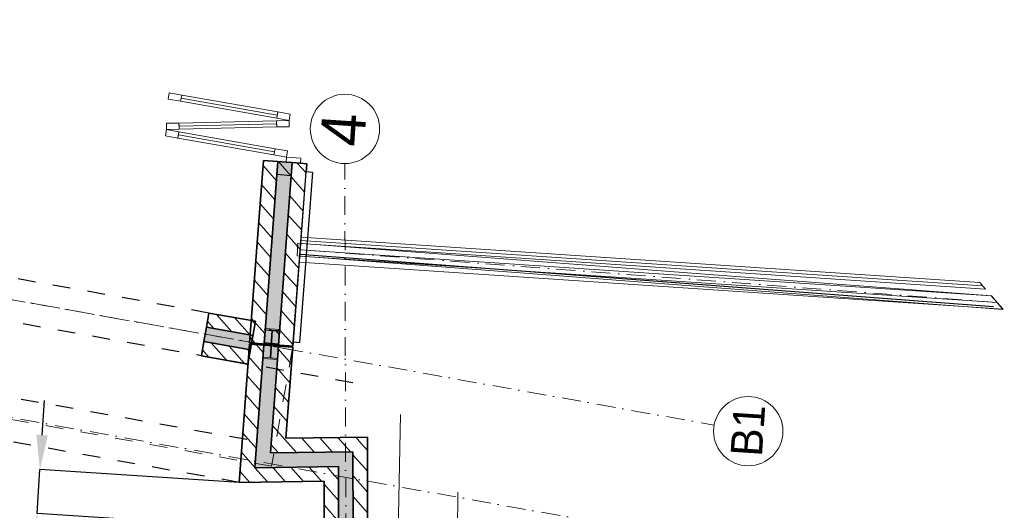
# Model space of a CAD drawing. Header units: millimetres. Extents: x -115474967 to 444143, y -74377 to 241828222.
# Tile 24 of 256: x -150376 to -142559, y -57138 to -53242. Entities that reach past the tile are written whole.
import ezdxf

# ---------------------------------------------------------------- set-up
doc = ezdxf.new("R2010")
doc.units = ezdxf.units.MM
doc.header["$MEASUREMENT"] = 0
doc.set_wipeout_variables(frame=1)
for name, pattern in [('Dashed', [280, 140, -140]), ('Dot & Dashed', [280, 150, -60, 0, -70]), ('Hidden Line', [140, 100, -40]), ('Wipeout_Contour', [1000, 0, -1000])]:
    doc.linetypes.add(name, pattern=pattern)
for name, color, linetype, lineweight in [('0_Pen_No__6', 7, 'Continuous', 5), ('A_BEAMS_Pen_No__2', 7, 'Continuous', 20), ('A_BEAMS_Pen_No__6', 7, 'Continuous', 5), ('A_BEAMS_Pen_No__69', 255, 'Continuous', 20), ('A_BEAMS_Pen_No__90', 255, 'Continuous', 20), ('A_COLUMNS_Pen_No__3', 7, 'Continuous', 15), ('A_WALL LOAD_Pen_No__1', 7, 'Continuous', 30), ('A_WALL LOAD_Pen_No__2', 1, 'Continuous', 25), ('A_WALL LOAD_Pen_No__3', 7, 'Continuous', 15), ('A_WALL LOAD_Pen_No__6', 7, 'Continuous', 5), ('BUILDING_Pen_No__2', 7, 'Continuous', 20), ('C-GRID _Pen_No__5', 7, 'Continuous', 5)]:
    doc.layers.add(name, color=color, linetype=linetype, lineweight=lineweight)
for name, color, linetype, lineweight, true_color in [('0_Pen_No__7', 7, 'Continuous', 5, 0x3f3f3f), ('A_COLUMNS_Pen_No__7', 7, 'Continuous', 5, 0x3f3f3f), ('A_WALL LOAD_Pen_No__7', 7, 'Continuous', 5, 0x3f3f3f), ('ROAD_Pen_No__7', 7, 'Continuous', 5, 0x3f3f3f)]:
    doc.layers.add(name, color=color, linetype=linetype, lineweight=lineweight, true_color=true_color)
for name, color, linetype in [('A_COLUMNS', 7, 'Continuous'), ('A_WALL LOAD', 7, 'Continuous'), ('C_DIMS - GA', 7, 'Continuous')]:
    doc.layers.add(name, color=color, linetype=linetype)
doc.styles.add('GENERATED_STYLE_1', font='GOTHIC.TTF')
doc.dimstyles.new('GENERATED_STYLE__5', dxfattribs={"dimtxt": 0.18, "dimasz": 273.6, "dimexe": 0.18, "dimexo": 0.0625, "dimgap": 0.09, "dimtad": 0, "dimtih": 1, "dimtoh": 1, "dimdec": 4, "dimzin": 0, "dimdsep": 46, "dimcen": 0.09, "dimadec": 0, "dimazin": 0, "dimtfac": 1, "dimtdec": 4, "dimtmove": 0, "dimatfit": 3, "dimldrblk": 'ARROWHEAD_5', "dimfxl": 1, "dimtolj": 1, "dimtzin": 0, "dimarcsym": 0})
pattern_1 = [(131.26581, (-61028.23, 68570.49), (-81.74279, -71.72641), [])]
pattern_2 = [(131.26581, (-61028.23, 68570.485), (-67.64921, -59.35979), [])]
pattern_3 = [(131.26581, (-61028.23, 68570.49), (-135.29841, -118.71958), [])]

# ---------------------------------------------------------------- blocks, each defined once
blk = doc.blocks.new('IPE Beam 20[9]', base_point=(-45742.8, 62479.7))
at = {"layer": 'A_BEAMS_Pen_No__69', "color": 255, "linetype": 'Dot & Dashed', "lineweight": 20}
blk.add_line((-45742.8, 62479.7), (-45684.4, 68049.7), dxfattribs=at)
at = {"layer": 'A_BEAMS_Pen_No__90', "color": 255, "linetype": 'Continuous', "lineweight": 20}
for p, q in [((-45763.6, 65265.2), (-45734.4, 68050.1)), ((-45734.4, 68050.1), (-45684.4, 68049.7)), ((-45684.4, 68049.7), (-45634.4, 68049.3)), ((-45634.4, 68049.3), (-45663.6, 65264.2)), ((-45793.4, 62430.1), (-45763.6, 65265.2)), ((-45663.6, 65264.2), (-45692.3, 62529.2)), ((-45742.8, 62479.7), (-45793.4, 62430.1)), ((-45692.3, 62529.2), (-45742.8, 62479.7))]:
    blk.add_line(p, q, dxfattribs=at)
blk = doc.blocks.new('IPE Beam 20[14]', base_point=(-129109.4, 73334.9))
at = {"layer": 'A_BEAMS_Pen_No__6', "color": 7, "linetype": 'Continuous', "lineweight": 5}
for p, q in [((-129155.2, 76109.5), (-129150.9, 78883.9)), ((-129150.9, 78883.9), (-129100.9, 78883.9)), ((-129109.4, 73334.9), (-129100.9, 78883.9)), ((-129100.9, 78883.9), (-129050.9, 78884)), ((-129050.9, 78884), (-129055.2, 76109.3)), ((-129159.5, 73284.7), (-129155.2, 76109.5)), ((-129055.2, 76109.3), (-129059.4, 73384.8)), ((-129109.4, 73334.9), (-129159.5, 73284.7)), ((-129059.4, 73384.8), (-129109.4, 73334.9))]:
    blk.add_line(p, q, dxfattribs=at)
blk = doc.blocks.new('Rail Wired 02 20[51]', base_point=(-128985.3, 73458.7))
at = {"layer": '0_Pen_No__6', "color": 7, "linetype": 'Continuous', "lineweight": 5}
blk.add_line((-128985.3, 73458.7), (-128976.9, 78882.7), dxfattribs=at)
at = {"layer": '0_Pen_No__6', "color": 7, "linetype": 'Continuous', "lineweight": 5, "flags": 128}
blk.add_lwpolyline([(-128960.2, 73482.7), (-129010.3, 73434.7), (-129001.9, 78882.6), (-128951.9, 78882.7)], close=True, dxfattribs=at)
blk = doc.blocks.new('IPE Column 20[99]', base_point=(344304.9, 84925.6))
at = {"layer": 'A_COLUMNS_Pen_No__7', "linetype": 'Continuous', "lineweight": 5, "true_color": 0x9f07ff}
h = blk.add_hatch(dxfattribs=at)
h.set_pattern_fill('STEEL', color=190, style=0, pattern_type=2)
h.set_pattern_definition([(45, (0, 0), (-159.09903, 159.09903), []), (45, (-53.03, 53.03), (-159.09903, 159.09903), [])])
h.paths.add_polyline_path([(344425.1, 84865.9), (344424.8, 84985.9), (344415, 84985.9), (344415.1, 84929), (344194.7, 84928.4), (344194.6, 84985.3), (344184.8, 84985.2), (344185.1, 84865.2), (344194.9, 84865.3), (344194.8, 84922.2), (344415.2, 84922.8), (344415.3, 84865.9)])
at = {"layer": 'A_COLUMNS_Pen_No__3', "color": 30, "linetype": 'Continuous', "lineweight": 15}
for p, q in [((344194.6, 84985.3), (344184.8, 84985.2)), ((344184.8, 84985.2), (344185.1, 84865.2)), ((344194.7, 84928.4), (344194.6, 84985.3)), ((344424.8, 84985.9), (344415, 84985.9)), ((344415, 84985.9), (344415.1, 84929)), ((344425.1, 84865.9), (344424.8, 84985.9)), ((344415.1, 84929), (344194.7, 84928.4)), ((344194.8, 84922.2), (344415.2, 84922.8)), ((344194.9, 84865.3), (344194.8, 84922.2)), ((344415.2, 84922.8), (344415.3, 84865.9)), ((344185.1, 84865.2), (344194.9, 84865.3)), ((344415.3, 84865.9), (344425.1, 84865.9))]:
    blk.add_line(p, q, dxfattribs=at)
blk = doc.blocks.new('*D983')
at = {"layer": 'C_DIMS - GA', "color": 0, "linetype": 'Continuous', "lineweight": -2, "transparency": 16777216}
for p, q in [((-150197.8, -56540.6), (-150180, -56267.5)), ((-150238.4, -57162.8), (-150215.6, -56813.6)), ((-148634.6, -56916.8), (-150215.8, -56813.6)), ((-149506.1, -57210.6), (-150238.6, -57162.8)), ((-150256.3, -57435.8), (-150274.1, -57708.8))]:
    blk.add_line(p, q, dxfattribs=at)
at = {"layer": 'C_DIMS - GA', "color": 0, "linetype": 'Continuous', "transparency": 16777216}
for points in [[(-150243.3, -56537.6), (-150152.3, -56543.5), (-150215.6, -56813.6)], [(-150301.8, -57432.8), (-150210.8, -57438.8), (-150238.4, -57162.8)]]:
    blk.add_solid(points, dxfattribs=at)
at = {"layer": 'Defpoints', "color": 0, "linetype": 'Continuous', "transparency": 16777216}
for p in [(-150215.6, -56813.6), (-148634.5, -56916.8), (-149506.1, -57210.6)]:
    blk.add_point(p, dxfattribs=at)
blk = doc.blocks.new('ARROWHEAD_5')
at = {"linetype": 'Continuous', "lineweight": 0}
blk.add_hatch(color=0, dxfattribs=at).paths.add_polyline_path([(-1, 0.2679), (0, 0), (-1, -0.2679)])
at = {"color": 0, "linetype": 'Continuous', "lineweight": 0}
blk.add_line((0, 0), (-1, 0), dxfattribs=at)

msp = doc.modelspace()

# ---------------------------------------------------------------- hatches: boundary and pattern name
at = {"layer": '0_Pen_No__7', "linetype": 'Continuous', "lineweight": 5, "true_color": 0x000000}
h = msp.add_hatch(dxfattribs=at)
h.set_pattern_fill('ANSI31', color=18, scale=870, angle=86.265807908, style=0)
h.set_pattern_definition(pattern_1)
h.paths.add_polyline_path([(-148550.87059, -55808.80836), (-148436.1972, -55817.4708), (-148326.74262, -54368.51023), (-148441.41589, -54359.8478)])
h = msp.add_hatch(dxfattribs=at)
h.set_pattern_fill('ANSI31', color=18, scale=870, angle=86.265807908, style=0)
h.set_pattern_definition(pattern_1)
h.paths.add_polyline_path([(-148321.52397, -55826.13323), (-148206.8507, -55834.79566), (-148097.39601, -54385.83509), (-148212.06939, -54377.17266)])
h = msp.add_hatch(dxfattribs=at)
h.set_pattern_fill('ANSI31', color=18, scale=870, angle=86.265807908, style=0)
h.set_pattern_definition(pattern_1)
h.paths.add_polyline_path([(-148510.39219, -56799.90643), (-148436.84948, -55826.10723), (-148551.52293, -55817.44692), (-148634.54483, -56916.76268)])
h = msp.add_hatch(dxfattribs=at)
h.set_pattern_fill('ANSI31', color=18, scale=870, angle=86.265807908, style=0)
h.set_pattern_definition(pattern_1)
h.paths.add_polyline_path([(-147615.78211, -56556.59684), (-148262.08692, -56566.19394), (-148386.23956, -56683.05019), (-147730.57535, -56673.3141)])
h = msp.add_hatch(dxfattribs=at)
h.set_pattern_fill('ANSI31', color=18, scale=870, angle=86.265807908, style=0)
h.set_pattern_definition(pattern_1)
h.paths.add_polyline_path([(-147614.48076, -57290.58117), (-147615.78211, -56556.59684), (-147730.57535, -56673.3141), (-147729.48058, -57290.78507)])
h = msp.add_hatch(dxfattribs=at)
h.set_pattern_fill('ANSI31', color=18, scale=870, angle=86.265807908, style=0)
h.set_pattern_definition(pattern_1)
h.paths.add_polyline_path([(-147845.3686, -56790.03137), (-148510.39219, -56799.90643), (-148634.54483, -56916.76268), (-147960.16184, -56906.74863)])
h = msp.add_hatch(dxfattribs=at)
h.set_pattern_fill('ANSI31', color=18, scale=870, angle=86.265807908, style=0)
h.set_pattern_definition(pattern_1)
h.paths.add_polyline_path([(-147844.4804, -57290.98896), (-147845.3686, -56790.03137), (-147960.16184, -56906.74863), (-147959.48022, -57291.19285)])
at = {"layer": 'A_WALL LOAD_Pen_No__6', "linetype": 'Continuous', "lineweight": 5}
h = msp.add_hatch(dxfattribs=at)
h.set_pattern_fill('_WALL_EXTERNAL', angle=86.265807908, style=0, pattern_type=2)
h.set_pattern_definition(pattern_3)
h.paths.add_polyline_path([(-148320.90897, -55817.97478), (-148435.58081, -55809.31099), (-148427.74539, -55705.60319), (-148313.07355, -55714.26698)])
at = {"layer": 'A_WALL LOAD_Pen_No__7', "linetype": 'Continuous', "lineweight": 5, "true_color": 0x9f07ff}
for points in [[(-148436.1972, -55817.4708), (-148321.52393, -55826.13323), (-148212.06935, -54377.17266), (-148326.74262, -54368.51023)], [(-148913.89062, -55797.68728), (-148543.82256, -55863.79011), (-148523.60096, -55750.58198), (-148893.66893, -55684.47915)], [(-148386.23956, -56683.05019), (-148322.17604, -55834.76753), (-148436.84948, -55826.10723), (-148510.39219, -56799.90643)], [(-147730.57535, -56673.3141), (-148386.23956, -56683.05019), (-148510.39219, -56799.90643), (-147845.3686, -56790.03137)], [(-147729.48058, -57290.78507), (-147730.57535, -56673.3141), (-147845.3686, -56790.03137), (-147844.4804, -57290.98896)]]:
    msp.add_hatch(color=190, dxfattribs=at).paths.add_polyline_path(points)
h = msp.add_hatch(dxfattribs=at)
h.set_pattern_fill('HATCH__BRICK', color=190, angle=86.265807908, style=0, pattern_type=2)
h.set_pattern_definition(pattern_2)
h.paths.add_polyline_path([(-148153.66698, -55804.49578), (-148051.69785, -54454.11128), (-148101.55591, -54450.34644), (-148203.52504, -55800.73094)])
h = msp.add_hatch(dxfattribs=at)
h.set_pattern_fill('HATCH__BRICK', color=190, angle=86.265807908, style=0, pattern_type=2)
h.set_pattern_definition(pattern_2)
h.paths.add_polyline_path([(-148523.60093, -55750.58197), (-148503.37934, -55637.37385), (-148873.44732, -55571.27105), (-148893.66891, -55684.47917)])
h = msp.add_hatch(dxfattribs=at)
h.set_pattern_fill('HATCH__BRICK', color=190, angle=86.265807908, style=0, pattern_type=2)
h.set_pattern_definition(pattern_2)
h.paths.add_polyline_path([(-148564.04417, -55976.99829), (-148543.82258, -55863.79015), (-148913.89064, -55797.68739), (-148934.11223, -55910.89553)])

# ---------------------------------------------------------------- linework, layer by layer
at = {"layer": 'A_BEAMS_Pen_No__2', "color": 1, "linetype": 'Dashed', "lineweight": 25}
for p, q in [((-148873.44733, -55571.27104), (-158532.55947, -53845.92794)), ((-148573.87997, -56577.13822), (-158937.33383, -54725.98323)), ((-148634.54483, -56916.76268), (-158937.43279, -55076.42618))]:
    msp.add_line(p, q, dxfattribs=at)
at = {"layer": 'A_WALL LOAD_Pen_No__1', "color": 214, "linetype": 'Continuous', "lineweight": 35}
for p, q in [((-148326.74262, -54368.51024), (-148441.41591, -54359.8478)), ((-148326.74262, -54368.51024), (-148441.41591, -54359.8478)), ((-148436.19721, -55817.4708), (-148326.74261, -54368.51028)), ((-148261.92729, -54373.40639), (-148326.74262, -54368.51024)), ((-148261.92729, -54373.40639), (-148326.74262, -54368.51024)), ((-148321.52399, -55826.13323), (-148212.06939, -54377.1726)), ((-148212.06934, -54377.17267), (-148261.92729, -54373.40639)), ((-148212.06934, -54377.17267), (-148261.92729, -54373.40639)), ((-148212.06934, -54377.17267), (-148261.92729, -54373.40639)), ((-148147.254, -54382.06882), (-148212.06934, -54377.17267)), ((-148147.254, -54382.06882), (-148212.06934, -54377.17267)), ((-148147.254, -54382.06882), (-148212.06934, -54377.17267)), ((-148097.39605, -54385.8351), (-148147.254, -54382.06882)), ((-148097.39605, -54385.8351), (-148147.254, -54382.06882)), ((-148893.66895, -55684.47919), (-148873.44733, -55571.27104)), ((-148893.66895, -55684.47919), (-148873.44733, -55571.27104)), ((-148913.89057, -55797.68734), (-148893.66895, -55684.47919)), ((-148913.89057, -55797.68734), (-148893.66895, -55684.47919)), ((-148893.66893, -55684.47915), (-148523.60096, -55750.58198)), ((-148934.11219, -55910.8955), (-148913.89057, -55797.68734)), ((-148934.11219, -55910.8955), (-148913.89057, -55797.68734)), ((-148913.89063, -55797.68727), (-148543.82258, -55863.79012)), ((-148510.39219, -56799.90643), (-148436.84948, -55826.10723)), ((-148386.23956, -56683.05019), (-148322.17604, -55834.76753)), ((-147730.57535, -56673.3141), (-148386.23956, -56683.05019)), ((-147729.48058, -57290.78507), (-147730.57535, -56673.3141)), ((-147845.3686, -56790.03137), (-148510.39219, -56799.90643)), ((-147844.4804, -57290.98896), (-147845.3686, -56790.03137))]:
    msp.add_line(p, q, dxfattribs=at)
for points in [[(-148441.41591, -54359.84785), (-148550.87053, -55808.80837)], [(-148206.85068, -55834.79566), (-148097.39605, -54385.83515)], [(-148101.55591, -54450.34644), (-148203.52504, -55800.73094)], [(-148153.66698, -55804.49578), (-148051.69785, -54454.11128)], [(-148051.69785, -54454.11128), (-148101.55591, -54450.34644)], [(-148503.37934, -55637.37383), (-148873.44733, -55571.27104)], [(-148564.0442, -55976.99829), (-148503.37934, -55637.37383)], [(-148550.87053, -55808.80837), (-148206.85068, -55834.79566)], [(-148203.52504, -55800.73094), (-148153.66698, -55804.49578)], [(-148551.52293, -55817.44692), (-148634.54483, -56916.76268)], [(-148934.11218, -55910.8955), (-148564.0442, -55976.99829)], [(-147615.78211, -56556.59684), (-148262.08692, -56566.19394)], [(-147595.9194, -67759.54758), (-147615.78211, -56556.59684)], [(-148634.54483, -56916.76268), (-147960.16184, -56906.74863)], [(-147960.16184, -56906.74863), (-147959.48015, -57291.23512)]]:
    msp.add_lwpolyline(points, dxfattribs=at)
at = {"layer": 'A_WALL LOAD_Pen_No__2', "color": 1, "linetype": 'Continuous', "lineweight": 25, "flags": 128}
msp.add_lwpolyline([(-148320.90897, -55817.97478), (-148435.58081, -55809.31099), (-148427.74539, -55705.60319), (-148313.07355, -55714.26698)], close=True, dxfattribs=at)
at = {"layer": 'A_WALL LOAD_Pen_No__3', "color": 30, "linetype": 'Hidden Line', "lineweight": 15}
for points in [[(-148101.55591, -54450.34644), (-148203.52504, -55800.73094)], [(-148101.55591, -54450.34644), (-148203.52504, -55800.73094)], [(-148101.55591, -54450.34644), (-148203.52504, -55800.73094)], [(-148101.55591, -54450.34644), (-148203.52504, -55800.73094)], [(-148153.66698, -55804.49578), (-148051.69785, -54454.11128)], [(-148153.66698, -55804.49578), (-148051.69785, -54454.11128)], [(-148153.66698, -55804.49578), (-148051.69785, -54454.11128)], [(-148153.66698, -55804.49578), (-148051.69785, -54454.11128)], [(-148051.69785, -54454.11128), (-148101.55591, -54450.34644)], [(-148051.69785, -54454.11128), (-148101.55591, -54450.34644)], [(-148051.69785, -54454.11128), (-148101.55591, -54450.34644)], [(-148051.69785, -54454.11128), (-148101.55591, -54450.34644)], [(-148203.52504, -55800.73094), (-148153.66698, -55804.49578)], [(-148203.52504, -55800.73094), (-148153.66698, -55804.49578)], [(-148203.52504, -55800.73094), (-148153.66698, -55804.49578)], [(-148203.52504, -55800.73094), (-148153.66698, -55804.49578)]]:
    msp.add_lwpolyline(points, dxfattribs=at)
at = {"layer": 'A_WALL LOAD_Pen_No__6', "color": 7, "linetype": 'Continuous', "lineweight": 5}
for p, q in [((-149188.31065, -53822.69961), (-149197.00327, -53871.93819)), ((-149089.83348, -53840.08484), (-149188.31065, -53822.69961)), ((-149098.5261, -53889.32343), (-149089.83348, -53840.08484)), ((-149197.00327, -53871.93819), (-149098.5261, -53889.32343)), ((-149094.17979, -53864.70413), (-148330.98169, -53999.43969)), ((-148326.63539, -53974.8204), (-148335.328, -54024.05899)), ((-148228.15821, -53992.20563), (-148326.63539, -53974.8204)), ((-148236.85083, -54041.44422), (-148228.15821, -53992.20563)), ((-149111.59997, -54062.39534), (-149211.5713, -54064.78975)), ((-149211.5713, -54064.78975), (-149210.37409, -54114.77542)), ((-149110.40276, -54112.381), (-149111.59997, -54062.39534)), ((-148336.22356, -54068.83147), (-149111.00136, -54087.38817)), ((-148236.85083, -54041.44422), (-148336.82216, -54043.83863)), ((-148336.82216, -54043.83863), (-148335.62495, -54093.8243)), ((-148335.62495, -54093.8243), (-148235.65362, -54091.42989)), ((-148335.328, -54024.05899), (-148236.85083, -54041.44422)), ((-148235.65362, -54091.42989), (-148236.85083, -54041.44422)), ((-149210.37409, -54114.77542), (-149219.06671, -54164.01401)), ((-149219.06671, -54164.01401), (-149120.58953, -54181.39924)), ((-149210.37409, -54114.77542), (-149110.40276, -54112.381)), ((-149111.89692, -54132.16065), (-149210.37409, -54114.77542)), ((-149120.58953, -54181.39924), (-149111.89692, -54132.16065)), ((-149116.24322, -54156.77995), (-148353.04513, -54291.51551)), ((-148348.69882, -54266.89621), (-148357.39144, -54316.1348)), ((-148357.39144, -54316.1348), (-148258.91427, -54333.52003)), ((-148250.22165, -54284.28145), (-148348.69882, -54266.89621)), ((-148258.91427, -54333.52003), (-148250.22165, -54284.28145)), ((-148258.91427, -54333.52003), (-148261.92729, -54373.40639)), ((-148261.92729, -54373.40639), (-148147.254, -54382.06882)), ((-148144.24098, -54342.18246), (-148258.91427, -54333.52003)), ((-148147.254, -54382.06882), (-148144.24098, -54342.18246))]:
    msp.add_line(p, q, dxfattribs=at)
for points in [[(-149094.17979, -53864.70413), (-148330.98169, -53999.43969), (-148326.63539, -53974.8204), (-149089.83348, -53840.08484)], [(-149098.5261, -53889.32343), (-148335.328, -54024.05899), (-148330.98169, -53999.43969), (-149094.17979, -53864.70413)], [(-148336.82216, -54043.83863), (-149111.59997, -54062.39534), (-149111.00136, -54087.38817), (-148336.22356, -54068.83147)], [(-148336.22356, -54068.83147), (-149111.00136, -54087.38817), (-149110.40276, -54112.381), (-148335.62495, -54093.8243)], [(-149120.58953, -54181.39924), (-148357.39144, -54316.1348), (-148353.04513, -54291.51551), (-149116.24322, -54156.77995)], [(-149116.24322, -54156.77995), (-148353.04513, -54291.51551), (-148348.69882, -54266.89621), (-149111.89692, -54132.16065)]]:
    msp.add_lwpolyline(points, close=True, dxfattribs=at)
at = {"layer": 'BUILDING_Pen_No__2', "color": 1, "linetype": 'Continuous', "lineweight": 25}
msp.add_line((-147598.75898, -64513.98988), (-147615.7821, -56556.59684), dxfattribs=at)
at = {"layer": 'C-GRID _Pen_No__5', "color": 4, "linetype": 'Dot & Dashed', "lineweight": 5}
for p, q in [((-147795.20294, -54386.19653), (-147793.16463, -54384.14676)), ((-147747.72147, -71317.87569), (-147795.20294, -54386.19653)), ((-147793.16463, -54384.14676), (-147793.16462, -54384.14876)), ((-144862.84283, -56461.61003), (-144862.8448, -56461.60968))]:
    msp.add_line(p, q, dxfattribs=at)
at = {"layer": 'C-GRID _Pen_No__5', "color": 4, "linetype": 'Continuous', "lineweight": 5}
for centre in [(-147793.9358, -54109.14984), (-144592.12963, -56509.96562)]:
    msp.add_circle(centre, 275, dxfattribs=at)
at = {"layer": 'ROAD_Pen_No__7', "color": 190, "linetype": 'Continuous', "lineweight": 5, "true_color": 0x9f07ff}
for p, q in [((-147444.35978, -61475.1314), (-147353.76406, -56376.70223)), ((-146897.55316, -56993.14823), (-146981.86399, -66148.99465))]:
    msp.add_line(p, q, dxfattribs=at)

# ---------------------------------------------------------------- block references
at = {"layer": 'A_COLUMNS', "color": 5, "linetype": 'Continuous', "lineweight": 5, "rotation": 86.26580790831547}
msp.add_blockref('IPE Column 20[99]', (-148378.53736, -55817.60373), dxfattribs=at)

# ---------------------------------------------------------------- texts
at = {"layer": 'C-GRID _Pen_No__5', "color": 4, "linetype": 'Continuous', "lineweight": 5, "attachment_point": 1, "rotation": 86.265807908, "style": 'GENERATED_STYLE_1'}
for s, insert, char_height in [('\\A1;{\\pql;\\pt0;\\fCentury Gothic|b0|i0|c0|p34;4}', (-147991.35573, -54233.26181), 350), ('\\A1;{\\pql;\\pt0;\\fCentury Gothic|b0|i0|c0|p34;B1}', (-144733.39384, -56699.99284), 250)]:
    msp.add_mtext(s, dxfattribs=dict(at, insert=insert, char_height=char_height))

# ---------------------------------------------------------------- dimensions: what is measured, and where the dimension line sits
at = {"layer": 'C_DIMS - GA', "color": 7, "linetype": 'Continuous', "lineweight": 5}
dim = msp.add_linear_dim(base=(-150215.64658, -56813.56988), p1=(-149506.0608, -57210.58293), p2=(-148634.54483, -56916.76268), angle=86.265807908, dimstyle='GENERATED_STYLE__5', dxfattribs=at)
dim.commit()
dim.dimension.update_dxf_attribs({"geometry": '*D983', "text_midpoint": (-150227.04253, -56988.17659), "dimtype": 160})

# ---------------------------------------------------------------- next in the draw order: wipeouts: each hides what was drawn before it
at = {"color": 254, "linetype": 'Wipeout_Contour', "lineweight": 0, "ltscale": 605145.863942}
msp.add_wipeout([(-148153.66698, -55804.49578), (-148051.69785, -54454.11128), (-148101.55591, -54450.34644), (-148203.52504, -55800.73094)], dxfattribs=at).dxf.layer = 'A_WALL LOAD'

# ---------------------------------------------------------------- next in the draw order: linework, layer by layer
at = {"layer": 'A_WALL LOAD_Pen_No__3', "color": 30, "linetype": 'Continuous', "lineweight": 15}
for points in [[(-148101.55591, -54450.34644), (-148203.52504, -55800.73094)], [(-148153.66698, -55804.49578), (-148051.69785, -54454.11128)], [(-148051.69785, -54454.11128), (-148101.55591, -54450.34644)], [(-148203.52504, -55800.73094), (-148153.66698, -55804.49578)]]:
    msp.add_lwpolyline(points, dxfattribs=at)

# ---------------------------------------------------------------- next in the draw order: wipeouts: each hides what was drawn before it
at = {"color": 254, "linetype": 'Wipeout_Contour', "lineweight": 0, "ltscale": 605145.863942}
msp.add_wipeout([(-148153.66698, -55804.49578), (-148051.69785, -54454.11128), (-148101.55591, -54450.34644), (-148203.52504, -55800.73094)], dxfattribs=at).dxf.layer = 'A_WALL LOAD'

# ---------------------------------------------------------------- next in the draw order: hatches: boundary and pattern name
at = {"layer": '0_Pen_No__7', "linetype": 'Continuous', "lineweight": 5, "true_color": 0x000000}
h = msp.add_hatch(dxfattribs=at)
h.set_pattern_fill('ANSI31', color=18, scale=870, angle=86.265807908, style=0)
h.set_pattern_definition(pattern_1)
h.paths.add_polyline_path([(-148262.08692, -56566.19394), (-148207.50259, -55843.42783), (-148322.17604, -55834.76753), (-148386.23956, -56683.05019)])
at = {"layer": 'A_WALL LOAD_Pen_No__6', "linetype": 'Continuous', "lineweight": 5}
h = msp.add_hatch(dxfattribs=at)
h.set_pattern_fill('_WALL_EXTERNAL', angle=86.265807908, style=0, pattern_type=2)
h.set_pattern_definition(pattern_3)
h.paths.add_polyline_path([(-148219.90493, -54480.88272), (-148334.57677, -54472.21893), (-148326.74135, -54368.51113), (-148212.06951, -54377.17492)])

# ---------------------------------------------------------------- next in the draw order: linework, layer by layer
at = {"layer": '0_Pen_No__6', "color": 7, "linetype": 'Dashed', "lineweight": 5}
msp.add_lwpolyline([(-148212.14384, -55863.31367), (-148377.4595, -56788.8122), (-158592.39577, -54945.3958), (-158592.17988, -54180.80925), (-158562.64807, -54014.51006)], close=True, dxfattribs=at)
at = {"layer": 'A_BEAMS_Pen_No__2', "color": 1, "linetype": 'Dashed', "lineweight": 25}
msp.add_line((-147731.2132, -56125.76136), (-154690.08961, -54882.74345), dxfattribs=at)
at = {"layer": 'A_WALL LOAD_Pen_No__1', "color": 214, "linetype": 'Continuous', "lineweight": 35}
for points in [[(-148207.50259, -55843.42783), (-148551.52293, -55817.44692)], [(-148262.08692, -56566.19394), (-148207.50259, -55843.42783)]]:
    msp.add_lwpolyline(points, dxfattribs=at)
at = {"layer": 'A_WALL LOAD_Pen_No__2', "color": 1, "linetype": 'Continuous', "lineweight": 25, "flags": 128}
msp.add_lwpolyline([(-148219.90493, -54480.88272), (-148334.57677, -54472.21893), (-148326.74135, -54368.51113), (-148212.06951, -54377.17492)], close=True, dxfattribs=at)
at = {"layer": 'A_WALL LOAD_Pen_No__3', "color": 30, "linetype": 'Continuous', "lineweight": 15}
for points in [[(-148101.55591, -54450.34644), (-148203.52504, -55800.73094)], [(-148153.66698, -55804.49578), (-148051.69785, -54454.11128)], [(-148051.69785, -54454.11128), (-148101.55591, -54450.34644)], [(-148203.52504, -55800.73094), (-148153.66698, -55804.49578)]]:
    msp.add_lwpolyline(points, dxfattribs=at)
at = {"layer": 'BUILDING_Pen_No__2', "color": 1, "linetype": 'Continuous', "lineweight": 25}
msp.add_line((-142646.42851, -55523.4547), (-148150.66209, -55106.23673), dxfattribs=at)
at = {"layer": 'C-GRID _Pen_No__5', "color": 4, "linetype": 'Dot & Dashed', "lineweight": 5}
for p, q in [((-162889.35495, -53241.66081), (-144862.84283, -56461.61003)), ((-163053.12101, -54149.13881), (-145026.60889, -57369.08803))]:
    msp.add_line(p, q, dxfattribs=at)

# ---------------------------------------------------------------- next in the draw order: block references
at = {"layer": '0_Pen_No__6', "color": 7, "linetype": 'Continuous', "lineweight": 5, "rotation": 86.26580790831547}
msp.add_blockref('Rail Wired 02 20[51]', (-142731.52265, -55356.72104), dxfattribs=at)
at = {"layer": 'A_BEAMS_Pen_No__6', "color": 7, "linetype": 'Continuous', "lineweight": 5, "rotation": 86.26580790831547}
for name, p in [('IPE Beam 20[9]', (-142616.0198, -55488.77622)), ('IPE Beam 20[14]', (-142616.01981, -55488.71495))]:
    msp.add_blockref(name, p, dxfattribs=at)

doc.saveas('drawing.dxf')
